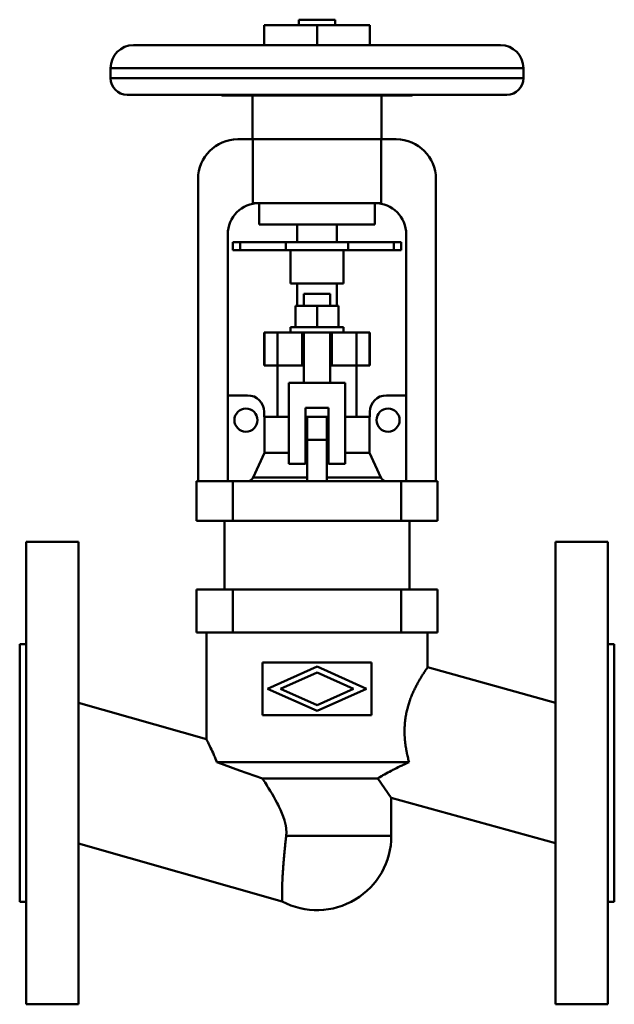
# Model space of a CAD drawing. Header units: millimetres. Extents: x 0 to 180, y -70 to 228.
import ezdxf

# ---------------------------------------------------------------- set-up
doc = ezdxf.new("R2010")
doc.units = ezdxf.units.MM
doc.layers.add('AM_0', color=7, linetype='Continuous', lineweight=30)

msp = doc.modelspace()

# ---------------------------------------------------------------- linework, layer by layer
at = {"layer": 'AM_0', "color": 7, "linetype": 'Continuous', "lineweight": 50}
for p, q in [((84.5, 228), (84.5, 226.3)), ((84.5, 228), (95.5, 228)), ((95.5, 226.3), (95.5, 228)), ((74, 226.3), (106, 226.3)), ((74, 226.3), (74, 220.3)), ((90, 226.3), (90, 220.3)), ((106, 226.3), (106, 220.3)), ((34.5, 220.3), (145.5, 220.3)), ((27.5, 213.3), (27.5, 210.3)), ((27.5, 213.3), (152.5, 213.3)), ((152.5, 210.3), (152.5, 213.3)), ((27.5, 210.3), (152.5, 210.3)), ((32.5, 205.3), (147.5, 205.3)), ((61.4, 205.1), (118.6, 205.1)), ((70.5, 205.1), (70.5, 191.8)), ((109.5, 191.8), (109.5, 205.1)), ((119, 205.19), (119, 205.3)), ((66, 191.8), (114, 191.8)), ((70.58, 172.5), (70.58, 191.8)), ((109.42, 191.8), (109.42, 172.5)), ((54, 88.3), (54, 179.8)), ((126, 179.8), (126, 88.3)), ((70.58, 172.5), (109.42, 172.5)), ((72.5, 172.5), (72.5, 166)), ((107.5, 166), (107.5, 172.5)), ((72.5, 166), (107.5, 166)), ((84, 166), (84, 160.7)), ((96, 160.7), (96, 166)), ((63, 163), (63, 88.3)), ((117, 88.3), (117, 163)), ((64.5, 160.7), (115.5, 160.7)), ((64.5, 160.7), (64.5, 158.2)), ((64.5, 158.2), (115.5, 158.2)), ((66.78, 160.7), (66.78, 158.2)), ((80.6, 160.7), (80.6, 158.2)), ((82, 158.2), (82, 148.2)), ((98, 148.2), (98, 158.2)), ((99.4, 160.7), (99.4, 158.2)), ((113.22, 160.7), (113.22, 158.2)), ((115.5, 160.7), (115.5, 158.2)), ((82, 148.2), (98, 148.2)), ((84, 148.2), (84, 141.4)), ((96, 141.4), (96, 148.2)), ((86, 145.05), (86, 141.4)), ((86, 145.05), (94, 145.05)), ((94, 141.4), (94, 145.05)), ((83.5, 134.9), (83.5, 141.4)), ((96.5, 141.4), (83.5, 141.4)), ((90, 134.9), (90, 141.4)), ((96.5, 134.9), (96.5, 141.4)), ((82, 134.9), (82, 133.3)), ((98, 134.9), (82, 134.9)), ((98, 133.3), (98, 134.9)), ((74, 133.3), (74, 123.3)), ((106, 133.3), (74, 133.3)), ((74.08, 123.3), (74.08, 133.3)), ((78, 133.3), (78, 107.8)), ((85.5, 123.3), (85.5, 133.3)), ((86, 133.3), (86, 118.05)), ((94, 118.05), (94, 133.3)), ((94.5, 123.3), (94.5, 133.3)), ((102, 107.8), (102, 133.3)), ((105.92, 123.3), (105.92, 133.3)), ((106, 123.3), (106, 133.3)), ((74, 123.3), (86, 123.3)), ((94, 123.3), (106, 123.3)), ((81.5, 93.55), (81.5, 118.05)), ((81.5, 118.05), (98.5, 118.05)), ((98.5, 118.05), (98.5, 93.55)), ((63, 114.3), (69, 114.3)), ((111, 114.3), (117, 114.3)), ((86.5, 110.55), (86.5, 93.55)), ((93.5, 110.55), (86.5, 110.55)), ((93.5, 93.55), (93.5, 110.55)), ((74, 109.3), (74, 107.8)), ((74, 107.8), (81.5, 107.8)), ((74.13, 107.8), (74.13, 96.88)), ((86.5, 107.8), (93.5, 107.8)), ((87, 88.3), (87, 107.8)), ((93, 88.3), (93, 107.8)), ((98.5, 107.8), (106, 107.8)), ((105.87, 96.88), (105.87, 107.8)), ((106, 107.8), (106, 109.3)), ((87, 100.8), (93, 100.8)), ((74.13, 96.88), (70.64, 89.45)), ((74.13, 96.88), (81.5, 96.88)), ((86.5, 96.88), (87, 96.88)), ((93, 96.88), (93.5, 96.88)), ((98.5, 96.88), (105.87, 96.88)), ((109.36, 89.45), (105.87, 96.88)), ((86.5, 93.55), (81.5, 93.55)), ((98.5, 93.55), (93.5, 93.55)), ((70.64, 89.45), (87, 89.45)), ((93, 89.45), (109.36, 89.45)), ((53.54, 88.3), (53.54, 76.3)), ((53.54, 88.3), (126.46, 88.3)), ((64.54, 88.3), (64.54, 76.3)), ((115.46, 88.3), (115.46, 76.3)), ((126.46, 88.3), (126.46, 76.3)), ((126.46, 76.3), (53.54, 76.3)), ((62, 76.3), (62, 55.5)), ((118, 55.5), (118, 76.3)), ((17.8, 70), (2, 70)), ((2, 70), (2, -70)), ((17.8, -70), (17.8, 70)), ((178, 70), (162.2, 70)), ((162.2, -70), (162.2, 70)), ((178, -70), (178, 70)), ((53.54, 55.5), (53.54, 42.5)), ((53.54, 55.5), (126.46, 55.5)), ((64.54, 55.5), (64.54, 42.5)), ((115.46, 55.5), (115.46, 42.5)), ((126.46, 55.5), (126.46, 42.5)), ((126.46, 42.5), (53.54, 42.5)), ((56.5, 42.5), (56.5, 10.28)), ((123.5, 32), (123.5, 42.5)), ((2, 39), (0, 39)), ((0, -39), (0, 39)), ((180, 39), (178, 39)), ((180, 39), (180, -39)), ((106.5, 33.5), (73.5, 33.5)), ((73.5, 33.5), (73.5, 17.5)), ((106.5, 17.5), (106.5, 33.5)), ((75, 25.5), (90, 32.2)), ((90, 30.45), (78.92, 25.5)), ((90, 32.2), (105, 25.5)), ((101.08, 25.5), (90, 30.45)), ((162.2, 21.27), (123.5, 32)), ((90, 18.8), (75, 25.5)), ((78.92, 25.5), (90, 20.55)), ((105, 25.5), (90, 18.8)), ((90, 20.55), (101.08, 25.5)), ((56.5, 10.28), (17.8, 21.28)), ((73.5, 17.5), (106.5, 17.5)), ((117.87, 3.3), (59.72, 3.3)), ((108.43, -1.63), (73.47, -1.63)), ((108.43, -1.63), (112.5, -7.5)), ((112.5, -19), (112.5, -7.5)), ((112.5, -7.5), (162.2, -21.27)), ((112.5, -19), (80.67, -19)), ((17.8, -21.34), (79.44, -38.87)), ((0, -39), (2, -39)), ((178, -39), (180, -39)), ((2, -70), (17.8, -70)), ((162.2, -70), (178, -70))]:
    msp.add_line(p, q, dxfattribs=at)
for points in [[(78.43, 205.3), (77.44, 205.23), (75.5, 205.19), (73.56, 205.23), (72.57, 205.3)], [(70.64, 89.45), (70.61, 89.4), (70.55, 89.29), (70.48, 89.18), (70.45, 89.12), (70.41, 89.07), (70.33, 88.98), (70.24, 88.89), (70.15, 88.8), (70.06, 88.72), (69.95, 88.65), (69.9, 88.61), (69.84, 88.58), (69.73, 88.52), (69.62, 88.46), (69.5, 88.42), (69.38, 88.38), (69.26, 88.35), (69.2, 88.34), (69.13, 88.32), (69, 88.31), (68.88, 88.3), (68.82, 88.3)], [(111.18, 88.3), (111.12, 88.3), (111, 88.31), (110.87, 88.32), (110.8, 88.34), (110.74, 88.35), (110.62, 88.38), (110.5, 88.42), (110.38, 88.46), (110.27, 88.52), (110.16, 88.58), (110.1, 88.61), (110.05, 88.65), (109.94, 88.72), (109.85, 88.8), (109.76, 88.89), (109.67, 88.98), (109.59, 89.07), (109.55, 89.12), (109.52, 89.18), (109.45, 89.29), (109.39, 89.4), (109.36, 89.45)], [(123.5, 32), (123.5, 32), (123.5, 31.99), (123.49, 31.98), (123.48, 31.97), (123.47, 31.96), (123.46, 31.93), (123.43, 31.9), (123.41, 31.87), (123.38, 31.82), (123.34, 31.77), (123.32, 31.74), (123.3, 31.71), (123.25, 31.65), (123.21, 31.58), (123.15, 31.5), (123.09, 31.41), (123.03, 31.32), (123, 31.27), (122.96, 31.23), (122.89, 31.12), (122.82, 31.01), (122.78, 30.95), (122.74, 30.89), (122.66, 30.77), (122.57, 30.64), (122.52, 30.57), (122.48, 30.5), (122.39, 30.36), (122.29, 30.21), (122.19, 30.05), (122.08, 29.89), (121.98, 29.73), (121.92, 29.64), (121.87, 29.55), (121.76, 29.37), (121.64, 29.19), (121.53, 29), (121.41, 28.8), (121.29, 28.6), (121.23, 28.5), (121.16, 28.4), (121.04, 28.19), (120.92, 27.97), (120.79, 27.76), (120.67, 27.53), (120.54, 27.3), (120.48, 27.19), (120.41, 27.07), (120.28, 26.84), (120.16, 26.6), (120.03, 26.35), (119.9, 26.1), (119.77, 25.85), (119.71, 25.71), (119.64, 25.58), (119.51, 25.31), (119.38, 25.04), (119.25, 24.75), (119.11, 24.46), (118.98, 24.17), (118.92, 24.02), (118.85, 23.87), (118.73, 23.57), (118.6, 23.25), (118.54, 23.1), (118.47, 22.94), (118.35, 22.62), (118.23, 22.29), (118.17, 22.13), (118.11, 21.96), (117.99, 21.62), (117.88, 21.28), (117.77, 20.94), (117.66, 20.59), (117.56, 20.24), (117.51, 20.06), (117.46, 19.88), (117.36, 19.52), (117.27, 19.16), (117.18, 18.79), (117.1, 18.42), (117.03, 18.05), (116.99, 17.86), (116.95, 17.67), (116.89, 17.29), (116.82, 16.92), (116.77, 16.54), (116.71, 16.15), (116.67, 15.77), (116.65, 15.58), (116.63, 15.39), (116.59, 15), (116.56, 14.62), (116.54, 14.24), (116.52, 13.85), (116.51, 13.47), (116.5, 13.28), (116.5, 13.09), (116.5, 12.71), (116.5, 12.33), (116.5, 11.95), (116.52, 11.57), (116.53, 11.2), (116.54, 11.01), (116.55, 10.82), (116.58, 10.44), (116.61, 10.07), (116.63, 9.88), (116.65, 9.69), (116.69, 9.31), (116.73, 8.94), (116.75, 8.75), (116.78, 8.56), (116.83, 8.19), (116.89, 7.82), (116.95, 7.45), (117.01, 7.08), (117.08, 6.71), (117.11, 6.53), (117.15, 6.35), (117.22, 5.98), (117.3, 5.62), (117.38, 5.25), (117.46, 4.89), (117.55, 4.54), (117.6, 4.36), (117.64, 4.18), (117.73, 3.83), (117.83, 3.47), (117.87, 3.3)], [(56.5, 10.28), (56.5, 10.27), (56.53, 10.22), (56.58, 10.13), (56.61, 10.06), (56.65, 9.98), (56.75, 9.78), (56.87, 9.54), (57.02, 9.25), (57.18, 8.91), (57.37, 8.53), (57.46, 8.32), (57.57, 8.11), (57.79, 7.65), (58.02, 7.15), (58.26, 6.63), (58.52, 6.07), (58.78, 5.49), (58.91, 5.19), (59.05, 4.88), (59.31, 4.26), (59.58, 3.62), (59.72, 3.3)], [(73.47, -1.63), (71.18, -0.88), (66.54, 0.74), (61.94, 2.45), (59.72, 3.3)], [(117.87, 3.3), (117.57, 3.16), (116.96, 2.88), (116.36, 2.6), (116.06, 2.46), (115.77, 2.32), (115.18, 2.04), (114.61, 1.76), (114.04, 1.49), (113.49, 1.21), (112.95, 0.94), (112.68, 0.8), (112.42, 0.66), (111.9, 0.39), (111.4, 0.12), (110.92, -0.15), (110.44, -0.41), (109.97, -0.68), (109.74, -0.82), (109.52, -0.95), (109.07, -1.22), (108.64, -1.5), (108.43, -1.63)], [(73.47, -1.63), (73.74, -2.04), (74.27, -2.88), (74.8, -3.72), (75.06, -4.14), (75.32, -4.56), (75.85, -5.42), (76.38, -6.31), (76.91, -7.24), (77.44, -8.18), (77.96, -9.15), (78.21, -9.64), (78.46, -10.14), (78.94, -11.14), (79.38, -12.16), (79.78, -13.19), (80.13, -14.22), (80.3, -14.83), (80.34, -15.01), (80.38, -15.18), (80.41, -15.27), (80.43, -15.36), (80.46, -15.53), (80.5, -15.71), (80.52, -15.8), (80.53, -15.89), (80.56, -16.06), (80.59, -16.24), (80.61, -16.33), (80.62, -16.42), (80.64, -16.59), (80.66, -16.77), (80.68, -16.95), (80.7, -17.13), (80.71, -17.31), (80.71, -17.4), (80.72, -17.49), (80.72, -17.67), (80.73, -17.85), (80.73, -18.03), (80.72, -18.21), (80.72, -18.38), (80.71, -18.47), (80.71, -18.56), (80.69, -18.74), (80.68, -18.91), (80.67, -19)], [(80.67, -19), (80.65, -19.14), (80.62, -19.42), (80.59, -19.71), (80.57, -19.85), (80.56, -19.99), (80.53, -20.28), (80.5, -20.56), (80.46, -20.85), (80.43, -21.13), (80.4, -21.42), (80.39, -21.56), (80.37, -21.71), (80.35, -21.99), (80.32, -22.28), (80.29, -22.56), (80.26, -22.85), (80.23, -23.13), (80.22, -23.27), (80.2, -23.42), (80.18, -23.7), (80.15, -23.98), (80.14, -24.12), (80.12, -24.26), (80.1, -24.55), (80.07, -24.82), (80.06, -24.96), (80.05, -25.1), (80.02, -25.38), (80, -25.66), (79.97, -25.93), (79.95, -26.2), (79.93, -26.47), (79.91, -26.61), (79.9, -26.74), (79.88, -27.01), (79.86, -27.28), (79.84, -27.54), (79.82, -27.8), (79.8, -28.06), (79.79, -28.19), (79.78, -28.32), (79.76, -28.57), (79.74, -28.83), (79.73, -29.08), (79.71, -29.32), (79.69, -29.57), (79.68, -29.69), (79.68, -29.81), (79.66, -30.05), (79.64, -30.29), (79.63, -30.52), (79.62, -30.75), (79.6, -30.98), (79.6, -31.09), (79.59, -31.21), (79.58, -31.43), (79.57, -31.65), (79.55, -31.86), (79.54, -32.07), (79.53, -32.28), (79.53, -32.38), (79.52, -32.48), (79.51, -32.69), (79.51, -32.88), (79.5, -32.98), (79.5, -33.08), (79.49, -33.28), (79.48, -33.47), (79.48, -33.57), (79.47, -33.66), (79.47, -33.85), (79.46, -34.04), (79.46, -34.22), (79.45, -34.4), (79.44, -34.58), (79.44, -34.67), (79.44, -34.76), (79.44, -34.93), (79.43, -35.1), (79.43, -35.27), (79.42, -35.44), (79.42, -35.6), (79.42, -35.68), (79.42, -35.76), (79.42, -35.91), (79.41, -36.06), (79.41, -36.21), (79.41, -36.36), (79.41, -36.5), (79.41, -36.57), (79.41, -36.63), (79.41, -36.77), (79.41, -36.9), (79.41, -37.02), (79.41, -37.15), (79.41, -37.26), (79.41, -37.32), (79.41, -37.38), (79.41, -37.49), (79.41, -37.6), (79.41, -37.7), (79.41, -37.8), (79.41, -37.89), (79.42, -37.93), (79.42, -37.98), (79.42, -38.06), (79.42, -38.15), (79.42, -38.18), (79.42, -38.22), (79.42, -38.29), (79.42, -38.36), (79.42, -38.39), (79.42, -38.43), (79.43, -38.49), (79.43, -38.54), (79.43, -38.59), (79.43, -38.64), (79.43, -38.68), (79.43, -38.7), (79.43, -38.72), (79.43, -38.75), (79.43, -38.78), (79.43, -38.8), (79.43, -38.82), (79.43, -38.84), (79.43, -38.85), (79.43, -38.85), (79.43, -38.86), (79.44, -38.86), (79.44, -38.87)]]:
    msp.add_lwpolyline(points, dxfattribs=at)
for centre in [(68.5, 106.8), (111.5, 106.8)]:
    msp.add_circle(centre, 3.5, dxfattribs=at)
for centre, radius, start, end in [((34.5, 213.3), 7, 90, 180), ((145.5, 213.3), 7, 0, 90), ((32.5, 210.3), 5, 180, 270), ((147.5, 210.3), 5, 270, 0), ((61.4, 206.1), 1, 233.1301, 270), ((118.6, 206.1), 1, 270, 293.8269), ((66, 179.8), 12, 90, 180), ((114, 179.8), 12, 0, 90), ((72.5, 163), 9.5, 90, 180), ((107.5, 163), 9.5, 0, 90), ((69, 109.3), 5, 0, 90), ((111, 109.3), 5, 90, 180), ((90, -19), 22.5, 241.9949, 0)]:
    msp.add_arc(centre, radius, start, end, dxfattribs=at)

doc.saveas('drawing.dxf')
